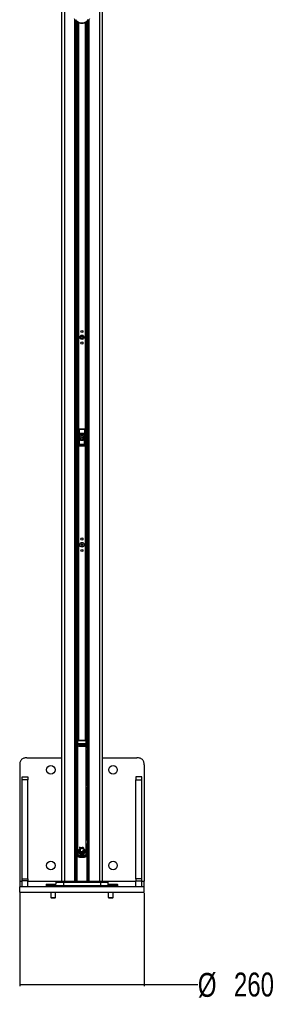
# Model space of a CAD drawing. Header units: millimetres. Extents: x 1689 to 18395, y 1041 to 15955.
# Tile 36 of 44: x 14635 to 15758, y 1041 to 5160. Entities that reach past the tile are written whole.
import ezdxf

# ---------------------------------------------------------------- set-up
doc = ezdxf.new("R2010")
doc.units = ezdxf.units.MM
doc.header["$LTSCALE"] = 2
doc.layers.add('COMPONENT_GEOMETRY', color=7, linetype='Continuous')
doc.styles.add('SLDTEXTSTYLE0', font='TXT', dxfattribs={"width": 0.75})
doc.dimstyles.new('SLDDIMSTYLE1', dxfattribs={"dimtxt": 100, "dimasz": 6.604, "dimexe": 0, "dimexo": 0.0625, "dimgap": 25, "dimtad": 0, "dimtih": 1, "dimtoh": 1, "dimdec": 1, "dimrnd": 1e-09, "dimzin": 12, "dimdsep": 46, "dimtxsty": 'SLDTEXTSTYLE0', "dimsah": 1, "dimcen": 0.09, "dimadec": 0, "dimazin": 3, "dimtfac": 1, "dimtdec": 1, "dimtofl": 0, "dimtmove": 0, "dimatfit": 3, "dimfxl": 1, "dimfrac": 2, "dimtolj": 1, "dimtzin": 12, "dimarcsym": 0})

# ---------------------------------------------------------------- blocks, each defined once
blk = doc.blocks.new('_D_2')
at = {"layer": 'COMPONENT_GEOMETRY', "color": 7}
for p, q in [((14635.1, 1505.7), (14635.1, 1117.4)), ((15155.1, 1505.7), (15155.1, 1117.4)), ((14635.1, 1123.7), (15155.1, 1123.7)), ((15155.1, 1123.7), (15379.6, 1123.7))]:
    blk.add_line(p, q, dxfattribs=at)
for points in [[(14635.1, 1123.7), (14641.7, 1122.7), (14641.7, 1124.8)], [(15155.1, 1123.7), (15148.5, 1124.8), (15148.5, 1122.7)]]:
    blk.add_solid(points, dxfattribs=at)
at = {"layer": 'COMPONENT_GEOMETRY', "color": 7, "char_height": 100, "attachment_point": 1, "style": 'SLDTEXTSTYLE0'}
for s, insert in [('%%c', (15379.6, 1172.5)), ('260', (15530.5, 1174))]:
    blk.add_mtext(s, dxfattribs=dict(at, insert=insert))

msp = doc.modelspace()

# ---------------------------------------------------------------- linework, layer by layer
at = {"color": 7, "linetype": 'Continuous', "lineweight": 25}
for p, q in [((14809.19, 5921.37), (14809.19, 1555.27)), ((14981.02, 1555.27), (14981.02, 5921.37)), ((14870.47, 1555.27), (14870.47, 5154.64)), ((14871.11, 5153.98), (14870.47, 5153.98)), ((14919.75, 5153.98), (14919.16, 5153.98)), ((14919.75, 5154.48), (14919.75, 1555.27)), ((14882.11, 3446.28), (14882.11, 3378.28)), ((14882.28, 3446.1), (14882.11, 3446.28)), ((14882.61, 3430.52), (14882.28, 3446.1)), ((14882.68, 3423.4), (14883.68, 3423.4)), ((14882.68, 3384.17), (14882.68, 3423.4)), ((14883.1, 3447.27), (14883.28, 3447.1)), ((14907.11, 3447.27), (14883.1, 3447.27)), ((14883.28, 3447.1), (14883.28, 3446.47)), ((14883.28, 3447.1), (14906.93, 3447.1)), ((14883.28, 3446.47), (14883.61, 3430.9)), ((14906.93, 3446.47), (14883.28, 3446.47)), ((14883.61, 3430.9), (14906.6, 3430.9)), ((14906.53, 3423.4), (14883.68, 3423.4)), ((14883.68, 3423.4), (14883.68, 3384.17)), ((14907.53, 3423.4), (14906.53, 3423.4)), ((14906.53, 3384.17), (14906.53, 3423.4)), ((14906.6, 3430.9), (14906.93, 3446.47)), ((14906.93, 3447.1), (14907.11, 3447.27)), ((14906.93, 3447.1), (14906.93, 3446.47)), ((14907.53, 3423.4), (14907.53, 3384.17)), ((14907.93, 3446.1), (14907.6, 3430.52)), ((14908.11, 3446.28), (14907.93, 3446.1)), ((14908.11, 3378.28), (14908.11, 3446.28)), ((14882.68, 3384.17), (14883.68, 3384.17)), ((14883.1, 3377.27), (14907.11, 3377.27)), ((14883.19, 3378.35), (14907.02, 3378.35)), ((14906.57, 3382.18), (14883.64, 3382.18)), ((14883.68, 3384.17), (14906.53, 3384.17)), ((14907.53, 3384.17), (14906.53, 3384.17)), ((14891.91, 2964.6), (14894.65, 2966.71)), ((14894.65, 2966.71), (14897.85, 2965.38)), ((14897.85, 2965.38), (14898.31, 2961.95)), ((14892.36, 2961.17), (14891.91, 2964.6)), ((14895.56, 2959.84), (14892.36, 2961.17)), ((14898.31, 2961.95), (14895.56, 2959.84)), ((14870.51, 2127.27), (14870.51, 2141.77)), ((14874.23, 2142.77), (14871.51, 2142.77)), ((14874.23, 2142.75), (14874.7, 2142.73)), ((14877.36, 2144.27), (14877.11, 2143.83)), ((14877.11, 2143.83), (14877.11, 2143.31)), ((14877.11, 2143.31), (14877.11, 2131.1)), ((14913.11, 2143.31), (14877.11, 2143.31)), ((14912.86, 2144.27), (14877.36, 2144.27)), ((14913.11, 2143.83), (14912.86, 2144.27)), ((14913.11, 2143.31), (14913.11, 2143.83)), ((14913.11, 2131.1), (14913.11, 2143.31)), ((14915.51, 2142.73), (14915.98, 2142.75)), ((14918.71, 2142.77), (14915.98, 2142.77)), ((14919.71, 2141.77), (14919.71, 2112.77)), ((14870.51, 2139.27), (14870.47, 2139.27)), ((14870.47, 2115.27), (14870.51, 2115.27)), ((14870.51, 2112.77), (14870.51, 2127.27)), ((14871.51, 2111.77), (14872.11, 2111.77)), ((14871.88, 2105.06), (14871.88, 2099.49)), ((14872.09, 2107.21), (14871.98, 2107.06)), ((14872.09, 2109.21), (14872.09, 2107.21)), ((14872.11, 2126.4), (14872.11, 2133.3)), ((14872.11, 2123.95), (14872.11, 2126.4)), ((14872.11, 2120.35), (14876.88, 2120.35)), ((14872.11, 1711.28), (14872.11, 2120.35)), ((14876.88, 2120.35), (14876.88, 1711.28)), ((14877.11, 2131.1), (14877.11, 2127.53)), ((14913.11, 2131.1), (14877.11, 2131.1)), ((14913.11, 2127.53), (14913.11, 2131.1)), ((14913.33, 2120.35), (14918.11, 2120.35)), ((14913.33, 1711.28), (14913.33, 2120.35)), ((14918.11, 2133.3), (14918.11, 2126.4)), ((14918.11, 2126.4), (14918.11, 2123.95)), ((14918.11, 2120.35), (14918.11, 1711.28)), ((14918.11, 2111.77), (14918.71, 2111.77)), ((14918.23, 2107.06), (14918.12, 2107.21)), ((14918.33, 2099.49), (14918.33, 2105.06)), ((14919.75, 2139.27), (14919.71, 2139.27)), ((14919.71, 2115.27), (14919.75, 2115.27)), ((14665.11, 2072.27), (14809.19, 2072.27)), ((14871.98, 2097.49), (14872.09, 2097.34)), ((14872.09, 2097.34), (14872.09, 2095.34)), ((14918.12, 2097.34), (14918.23, 2097.49)), ((14918.12, 2095.34), (14918.12, 2097.34)), ((14981.02, 2072.27), (15125.11, 2072.27)), ((14635.11, 2042.27), (14635.11, 1556.27)), ((15155.11, 2042.27), (15155.11, 1556.27)), ((14645.11, 1992.27), (14669.11, 1992.27)), ((14645.11, 1980.85), (14645.11, 1992.27)), ((14669.11, 1980.85), (14645.11, 1980.85)), ((14645.11, 1566.34), (14645.11, 1980.85)), ((14669.11, 1992.27), (14669.11, 1980.85)), ((14669.11, 1566.34), (14669.11, 1980.85)), ((15145.11, 1992.27), (15121.11, 1992.27)), ((15121.11, 1992.27), (15121.11, 1980.85)), ((15121.11, 1980.85), (15145.11, 1980.85)), ((15121.11, 1566.34), (15121.11, 1980.85)), ((15145.11, 1980.85), (15145.11, 1992.27)), ((15145.11, 1566.34), (15145.11, 1980.85)), ((14871.33, 1921.91), (14871.33, 1937.56)), ((14918.88, 1921.91), (14918.88, 1937.56)), ((14871.33, 1921.85), (14871.33, 1921.91)), ((14871.33, 1726.81), (14871.33, 1915.99)), ((14871.78, 1915.99), (14871.33, 1915.99)), ((14871.78, 1915.99), (14871.78, 1726.81)), ((14918.43, 1915.99), (14918.43, 1726.81)), ((14918.43, 1915.99), (14918.88, 1915.99)), ((14918.88, 1921.85), (14918.88, 1921.91)), ((14918.88, 1726.81), (14918.88, 1915.99)), ((14871.12, 1702.33), (14871.12, 1704.33)), ((14871.12, 1702.33), (14871.12, 1664.07)), ((14871.32, 1712.27), (14871.72, 1712.27)), ((14871.78, 1726.81), (14871.33, 1726.81)), ((14871.36, 1725.92), (14871.78, 1725.92)), ((14871.78, 1726.81), (14871.78, 1725.92)), ((14872.11, 1711.28), (14876.88, 1711.28)), ((14890.35, 1694.41), (14894.3, 1695.57)), ((14918.11, 1711.28), (14913.33, 1711.28)), ((14918.43, 1726.81), (14918.88, 1726.81)), ((14918.43, 1726.81), (14918.43, 1725.92)), ((14918.85, 1725.92), (14918.43, 1725.92)), ((14918.49, 1712.27), (14918.89, 1712.27)), ((14919.09, 1704.33), (14919.09, 1702.33)), ((14919.09, 1664.07), (14919.09, 1702.33)), ((14870.68, 1663.18), (14871.12, 1664.07)), ((14873.37, 1658.98), (14871.48, 1658.98)), ((14881.5, 1680.37), (14881.52, 1682.79)), ((14888.22, 1682.5), (14881.5, 1680.37)), ((14881.52, 1682.79), (14887.6, 1683.45)), ((14881.61, 1683.59), (14882.17, 1685.89)), ((14887.6, 1683.45), (14881.61, 1683.59)), ((14881.61, 1679.38), (14888.22, 1682.5)), ((14882.3, 1676.71), (14881.61, 1679.38)), ((14882.17, 1685.89), (14886.99, 1684.81)), ((14888.96, 1681.74), (14882.3, 1676.71)), ((14886.99, 1684.81), (14882.45, 1686.63)), ((14882.69, 1675.77), (14888.96, 1681.74)), ((14884.28, 1673.09), (14882.69, 1675.77)), ((14887.7, 1669.91), (14885.06, 1672.17)), ((14892.36, 1667.96), (14888.82, 1669.25)), ((14898, 1667.91), (14893.86, 1667.72)), ((14903.52, 1670.35), (14899.43, 1668.27)), ((14907.66, 1675.26), (14904.76, 1671.38)), ((14909.14, 1681.74), (14908.35, 1676.87)), ((14916.84, 1658.98), (14918.73, 1658.98)), ((14919.53, 1663.18), (14919.09, 1664.07)), ((14645.11, 1557.77), (14645.11, 1566.34)), ((14645.11, 1566.34), (14669.11, 1566.34)), ((14669.11, 1566.34), (14669.11, 1557.77)), ((15145.11, 1566.34), (15121.11, 1566.34)), ((15121.11, 1566.34), (15121.11, 1557.77)), ((15145.11, 1557.77), (15145.11, 1566.34)), ((14635.11, 1556.27), (14635.11, 1532.27)), ((15155.11, 1532.27), (14635.11, 1532.27)), ((14635.11, 1508.27), (14635.11, 1532.27)), ((14669.11, 1557.77), (14645.11, 1557.77)), ((14645.11, 1532.27), (14645.11, 1557.77)), ((14669.11, 1532.27), (14669.11, 1557.77)), ((14745.28, 1541.34), (14745.11, 1536.27)), ((14745.11, 1536.27), (14745.25, 1532.27)), ((14785.19, 1536.27), (14745.11, 1536.27)), ((14747.28, 1543.27), (14785.43, 1543.27)), ((14785.68, 1550.34), (14785.19, 1536.27)), ((14785.19, 1536.27), (14785.19, 1532.27)), ((14817.9, 1536.27), (14785.19, 1536.27)), ((14789.27, 1554.69), (14786.26, 1551.69)), ((14790.68, 1555.27), (14818.9, 1555.27)), ((14817.99, 1550.34), (14817.9, 1536.27)), ((14972.31, 1536.27), (14817.9, 1536.27)), ((14972.22, 1550.34), (14817.99, 1550.34)), ((14818.1, 1551.69), (14818.65, 1554.69)), ((14818.1, 1551.69), (14972.11, 1551.69)), ((14971.56, 1554.69), (14818.65, 1554.69)), ((14818.9, 1555.27), (14971.31, 1555.27)), ((14971.31, 1555.27), (14999.53, 1555.27)), ((14972.11, 1551.69), (14971.56, 1554.69)), ((14972.22, 1550.34), (14972.31, 1536.27)), ((15005.02, 1536.27), (14972.31, 1536.27)), ((15003.95, 1551.69), (15000.95, 1554.69)), ((15005.02, 1536.27), (15004.53, 1550.34)), ((15004.78, 1543.27), (15042.93, 1543.27)), ((15005.02, 1532.27), (15005.02, 1536.27)), ((15045.11, 1536.27), (15005.02, 1536.27)), ((15045.11, 1536.27), (15044.93, 1541.34)), ((15044.97, 1532.27), (15045.11, 1536.27)), ((15121.11, 1557.77), (15145.11, 1557.77)), ((15121.11, 1532.27), (15121.11, 1557.77)), ((15145.11, 1532.27), (15145.11, 1557.77)), ((15155.11, 1532.27), (15155.11, 1556.27)), ((15155.11, 1508.27), (15155.11, 1532.27)), ((15155.11, 1508.27), (14635.11, 1508.27)), ((14764.9, 1508.27), (14764.9, 1488.33)), ((14764.9, 1488.33), (14766.55, 1486.67)), ((14764.9, 1488.33), (14784.9, 1488.33)), ((14766.55, 1486.67), (14783.24, 1486.67)), ((14783.24, 1486.67), (14784.9, 1488.33)), ((14784.9, 1488.33), (14784.9, 1508.27)), ((15005.31, 1508.27), (15005.31, 1488.33)), ((15005.31, 1488.33), (15006.97, 1486.67)), ((15005.31, 1488.33), (15025.31, 1488.33)), ((15006.97, 1486.67), (15023.66, 1486.67)), ((15023.66, 1486.67), (15025.31, 1488.33)), ((15025.31, 1488.33), (15025.31, 1508.27))]:
    msp.add_line(p, q, dxfattribs=at)
at = {"color": 8, "linetype": 'Continuous', "lineweight": 25}
for p, q in [((14822.27, 5865.06), (14822.27, 1555.27)), ((14967.94, 5865.21), (14967.94, 1555.27)), ((14866.18, 1555.27), (14866.18, 5159.46)), ((14873.39, 2142.77), (14873.39, 5152.06)), ((14876.22, 5150.13), (14876.22, 2144.11)), ((14879.22, 2144.27), (14879.22, 5148.46)), ((14910.99, 5148.47), (14910.99, 2144.27)), ((14913.99, 2144.11), (14913.99, 5150.11)), ((14916.82, 5152.07), (14916.82, 2142.77)), ((14924.03, 5159.59), (14924.03, 1555.27)), ((14880.63, 5147.78), (14880.63, 2144.27)), ((14909.58, 2144.27), (14909.58, 5147.76)), ((14871.51, 2142.77), (14871.51, 2127.27)), ((14918.71, 2111.77), (14918.71, 2142.77)), ((14870.47, 2109.21), (14872.09, 2109.21)), ((14871.88, 2105.06), (14870.47, 2105.06)), ((14871.51, 2127.27), (14871.51, 2111.77)), ((14872.11, 2105.06), (14871.88, 2105.06)), ((14871.98, 2107.06), (14872.11, 2107.06)), ((14872.09, 2111.77), (14872.09, 2109.21)), ((14872.09, 2109.21), (14872.11, 2109.21)), ((14872.11, 2107.21), (14872.09, 2107.21)), ((14918.11, 2109.21), (14919.75, 2109.21)), ((14918.12, 2107.21), (14918.11, 2107.21)), ((14918.11, 2107.06), (14918.23, 2107.06)), ((14918.33, 2105.06), (14918.11, 2105.06)), ((14919.75, 2105.06), (14918.33, 2105.06)), ((14871.88, 2099.49), (14870.47, 2099.49)), ((14870.47, 2095.34), (14872.09, 2095.34)), ((14871.88, 2099.49), (14872.11, 2099.49)), ((14872.11, 2097.49), (14871.98, 2097.49)), ((14872.09, 2097.34), (14872.11, 2097.34)), ((14872.09, 2095.34), (14872.09, 1955.78)), ((14872.11, 2095.34), (14872.09, 2095.34)), ((14918.11, 2099.49), (14918.33, 2099.49)), ((14918.23, 2097.49), (14918.11, 2097.49)), ((14918.11, 2097.34), (14918.12, 2097.34)), ((14918.12, 2095.34), (14918.11, 2095.34)), ((14918.12, 1955.78), (14918.12, 2095.34)), ((14919.75, 2095.34), (14918.12, 2095.34)), ((14919.75, 2099.49), (14918.33, 2099.49)), ((14872.11, 1921.85), (14871.33, 1921.85)), ((14872.11, 1918.04), (14871.78, 1916.15)), ((14918.11, 1921.85), (14918.88, 1921.85)), ((14918.11, 1918.04), (14918.43, 1916.15)), ((14870.47, 1707.19), (14872.19, 1707.19)), ((14872.19, 1705.19), (14870.47, 1705.19)), ((14871.12, 1704.33), (14872.19, 1704.33)), ((14872.2, 1702.33), (14871.12, 1702.33)), ((14919.09, 1702.33), (14918.04, 1702.33)), ((14918.06, 1704.33), (14919.09, 1704.33)), ((14919.75, 1705.19), (14918.07, 1705.19)), ((14918.1, 1707.19), (14919.75, 1707.19)), ((14870.47, 1664.23), (14871.12, 1664.07)), ((14870.68, 1663.18), (14870.47, 1663.28)), ((14870.47, 1662.89), (14870.55, 1663.06)), ((14871.48, 1555.27), (14871.48, 1658.98)), ((14873.37, 1658.98), (14873.37, 1555.27)), ((14916.84, 1555.27), (14916.84, 1658.98)), ((14918.73, 1658.98), (14918.73, 1555.27)), ((14919.75, 1663.28), (14919.53, 1663.18)), ((14919.66, 1663.06), (14919.75, 1662.89)), ((14635.11, 1556.27), (14645.11, 1556.27)), ((14669.11, 1556.27), (14809.19, 1556.27)), ((14785.36, 1541.34), (14745.28, 1541.34)), ((14817.99, 1550.34), (14785.68, 1550.34)), ((14786.26, 1551.69), (14818.1, 1551.69)), ((14818.65, 1554.69), (14789.27, 1554.69)), ((14817.9, 1532.27), (14817.9, 1536.27)), ((15000.95, 1554.69), (14971.56, 1554.69)), ((14972.11, 1551.69), (15003.95, 1551.69)), ((15004.53, 1550.34), (14972.22, 1550.34)), ((14972.31, 1532.27), (14972.31, 1536.27)), ((14981.02, 1556.27), (15121.11, 1556.27)), ((15044.93, 1541.34), (15004.85, 1541.34)), ((15145.11, 1556.27), (15155.11, 1556.27))]:
    msp.add_line(p, q, dxfattribs=at)
at = {"color": 8, "linetype": 'Continuous', "lineweight": 25, "flags": 128}
for points in [[(14871.78, 1916.15), (14871.98, 1916.15), (14872.11, 1916.15)], [(14871.78, 1915.99), (14871.98, 1915.99), (14872.11, 1915.99)], [(14918.43, 1916.15), (14918.24, 1916.15), (14918.11, 1916.15)], [(14918.43, 1915.99), (14918.24, 1915.99), (14918.11, 1915.99)], [(14871.78, 1726.81), (14871.98, 1726.81), (14872.11, 1726.81)], [(14871.78, 1725.92), (14871.98, 1725.94), (14872.11, 1725.97)], [(14918.43, 1726.81), (14918.24, 1726.81), (14918.11, 1726.81)], [(14918.43, 1725.92), (14918.23, 1725.94), (14918.11, 1725.97)], [(14872.69, 1669.86), (14872.75, 1669.86), (14873.05, 1669.87), (14873.6, 1669.89), (14874.36, 1669.91), (14875.29, 1669.94), (14876.34, 1669.97), (14877.46, 1670)], [(14917.52, 1669.86), (14917.46, 1669.86), (14917.16, 1669.87), (14916.61, 1669.89), (14915.85, 1669.91), (14914.92, 1669.94), (14913.87, 1669.97), (14912.75, 1670)]]:
    msp.add_lwpolyline(points, dxfattribs=at)
at = {"color": 7, "linetype": 'Continuous', "lineweight": 25, "flags": 128}
for points in [[(14818.65, 1554.69), (14818.67, 1554.82), (14818.7, 1554.94), (14818.73, 1555.04), (14818.77, 1555.12), (14818.8, 1555.19), (14818.83, 1555.24), (14818.87, 1555.26), (14818.9, 1555.27)], [(14971.31, 1555.27), (14971.34, 1555.26), (14971.38, 1555.24), (14971.41, 1555.19), (14971.45, 1555.12), (14971.48, 1555.04), (14971.51, 1554.94), (14971.54, 1554.82), (14971.56, 1554.69)]]:
    msp.add_lwpolyline(points, dxfattribs=at)
at = {"color": 7, "linetype": 'Continuous', "lineweight": 25}
for centre, radius in [((14895.11, 3831.27), 9), ((14895.11, 3831.27), 5.83), ((14895.11, 3855.27), 4.5), ((14895.11, 3831.27), 4.13), ((14895.11, 3807.27), 4.5), ((14895.11, 3409.27), 10), ((14895.11, 3409.27), 9.97), ((14895.11, 3409.27), 4.89), ((14895.11, 3409.27), 4.83), ((14895.11, 3409.27), 4.13), ((14895.11, 2963.27), 9.75), ((14895.11, 2987.27), 4.5), ((14895.11, 2939.27), 4.5), ((14765.11, 2022.27), 18), ((15025.11, 2022.27), 18), ((14765.11, 1622.27), 18), ((15025.11, 1622.27), 18)]:
    msp.add_circle(centre, radius, dxfattribs=at)
for centre, radius, start, end in [((14883.28, 3446.1), 1, 90.1836, 179.8164), ((14883.1, 3445.44), 1.05, 80.0965, 141.02772), ((14883.43, 3429.86), 1.05, 80.0965, 141.02772), ((14906.78, 3429.86), 1.05, 38.97228, 99.9035), ((14906.93, 3446.1), 1, 0.1836, 89.8164), ((14907.11, 3445.44), 1.05, 38.97228, 99.9035), ((14883.1, 3379.28), 0.937, 192.96226, 275.25273), ((14883.64, 3383.19), 1, 180.65691, 269.74871), ((14906.57, 3383.19), 1, 270.25129, 359.34309), ((14907.11, 3379.28), 0.937, 264.74727, 347.03774), ((14895.11, 2963.27), 3, 127.47733, 187.47733), ((14895.11, 2963.27), 3, 67.47733, 127.47733), ((14895.11, 2963.27), 3, 7.47733, 67.47733), ((14895.11, 2963.27), 3, 187.47733, 247.47733), ((14895.11, 2963.27), 3, 247.47733, 307.47733), ((14895.11, 2963.27), 3, 307.47733, 7.47733), ((14871.51, 2141.77), 1, 90, 180), ((14877.1, 2138.74), 5.09, 89.9128, 127.76482), ((14877.1, 2138.06), 5.25, 89.92341, 117.20357), ((14913.11, 2138.74), 5.09, 52.23518, 90.0872), ((14913.11, 2138.06), 5.25, 62.79643, 90.07659), ((14918.71, 2141.77), 1, 0, 90), ((14871.51, 2112.77), 1, 180, 270), ((14876.96, 2126.25), 4.86, 88.27953, 178.16942), ((14876.5, 2123.1), 4.47, 82.18873, 169.06833), ((14913.25, 2126.25), 4.86, 1.83058, 91.72047), ((14913.71, 2123.1), 4.47, 10.93167, 97.81127), ((14918.71, 2112.77), 1, 270, 0), ((14895.3, 1681.48), 13.84, 110.92308, 158.17558), ((14893.4, 1709.69), 14.14, 234.94908, 273.63364), ((14891.65, 1710.1), 13.58, 242.03083, 289.44489), ((14893.86, 1687.02), 6.69, 90, 335.57879), ((14899.57, 1670.31), 25.8, 101.77962, 110.92308), ((14870.55, 1655.7), 47.29, 35.54171, 50.97656), ((14869.59, 1662.09), 44.73, 28.15211, 43.18066), ((14895.11, 1712.4), 54.95, 243.6072, 296.3928), ((14895.11, 1712.4), 53.95, 243.6072, 296.3928), ((14873.49, 1658.97), 2, 68.23445, 179.80602), ((14883.65, 1655.34), 10.91, 149.76079, 160.50433), ((14910.75, 1653.63), 34.02, 156.53496, 164.84941), ((14895.3, 1681.48), 13.84, 174.57632, 184.60696), ((14876.21, 1708.78), 28.9, 280.55002, 294.57239), ((14881.71, 1709.23), 26.44, 269.57505, 282.86036), ((14895.3, 1681.48), 13.84, 161.44205, 171.26478), ((14885.44, 1721.44), 38.05, 264.23199, 273.24999), ((14873.81, 1704.49), 26.29, 287.27052, 303.24982), ((14895.3, 1681.48), 13.84, 188.73522, 200.1624), ((14890.84, 1713.25), 28.7, 252.42277, 262.29992), ((14864.92, 1706.67), 34.64, 300.12791, 313.97092), ((14897.73, 1718.21), 35.09, 244.1715, 252.17965), ((14865.13, 1700.49), 30.32, 305.37994, 321.8112), ((14895.3, 1681.48), 13.84, 204.39198, 217.30176), ((14864.72, 1692.14), 27.3, 315.76871, 336.04373), ((14861.07, 1690.28), 30.06, 322.95646, 342.12936), ((14895.3, 1681.48), 13.84, 222.28808, 236.73372), ((14850.42, 1686.27), 40.72, 336.30302, 351.80796), ((14860.84, 1679.75), 29.89, 339.42574, 1.38433), ((14895.3, 1681.48), 13.84, 242.12155, 257.73891), ((14864.49, 1669.6), 29.43, 356.32352, 20.40871), ((14863.18, 1673.22), 29.65, 349.76985, 12.94962), ((14870.49, 1661.5), 29.72, 13.1802, 38.17055), ((14868.11, 1664.26), 30.11, 6.95015, 31.21386), ((14895.3, 1681.48), 13.84, 264.04777, 281.25434), ((14881.46, 1657.15), 27.31, 31.41666, 57.40516), ((14876.84, 1657.99), 29.41, 24.86126, 48.91516), ((14884.02, 1651.03), 33.85, 45.7104, 64.57885), ((14889.67, 1650.73), 32.12, 54.4516, 73.94533), ((14895.3, 1681.48), 13.84, 287.39151, 306.4775), ((14896.81, 1654.76), 29.66, 65.45324, 83.93443), ((14895.3, 1681.48), 13.84, 313.14447, 333.28762), ((14895.3, 1681.48), 13.84, 340.52847, 1.07012), ((14879.46, 1653.63), 34.02, 15.15059, 23.46504), ((14916.73, 1658.97), 2, 0.19398, 111.76555), ((14906.56, 1655.34), 10.91, 19.49567, 30.23921), ((14747.28, 1541.27), 2, 90, 178), ((14787.68, 1550.27), 2, 135, 178), ((14790.68, 1553.27), 2, 90, 135), ((14826.17, 1550.37), 8.18, 170.74314, 180.20355), ((14964.04, 1550.37), 8.18, 359.79645, 9.25686), ((14999.53, 1553.27), 2, 45, 90), ((15002.53, 1550.27), 2, 2, 45), ((15042.93, 1541.27), 2, 2, 90)]:
    msp.add_arc(centre, radius, start, end, dxfattribs=at)
at = {"color": 8, "linetype": 'Continuous', "lineweight": 25}
for centre, radius, start, end in [((14872.09, 2109.21), 2, 215.57209, 269.94165), ((14871.99, 2109.06), 2, 220.60347, 269.94172), ((14918.23, 2109.06), 2, 270.05775, 319.39706), ((14871.99, 2095.48), 2, 90.05828, 139.39653), ((14872.09, 2095.34), 2, 90.05784, 144.42842), ((14918.12, 2095.34), 2, 35.57209, 89.94165), ((14918.23, 2095.48), 2, 40.60294, 89.94225), ((14871.22, 1842.35), 95.21, 89.93418, 90.45559), ((14918.99, 1842.35), 95.21, 89.54441, 90.06582), ((14871.22, 1826.7), 95.21, 89.93418, 90.45559), ((14871.22, 1826.64), 95.21, 89.93326, 90.45466), ((14871.22, 1907.43), 8.56, 89.27127, 95.07552), ((14918.99, 1826.7), 95.21, 89.54441, 90.06582), ((14918.99, 1826.64), 95.21, 89.54534, 90.06674), ((14918.99, 1907.43), 8.56, 84.92448, 90.72873), ((14871.22, 1718.24), 8.56, 89.27127, 95.07552), ((14871.36, 1724.91), 1.01, 89.84157, 152.25684), ((14918.85, 1724.91), 1.01, 27.74316, 90.15843), ((14918.99, 1718.24), 8.56, 84.92448, 90.72873)]:
    msp.add_arc(centre, radius, start, end, dxfattribs=at)
at = {"color": 7, "linetype": 'Continuous', "lineweight": 25}
for centre, major_axis, ratio, start_param, end_param in [((14883.11, 3446.27), (-0.709, 0.709), 0.9972647, 5.4991567, 7.0672139), ((14881.69, 3423.4), (0, 19), 0.0524078, 4.712389, 5.0963614), ((14882.69, 3423.4), (0, 20), 0.0497874, 4.712389, 5.0963614), ((14907.52, 3423.4), (0, 20), 0.0497874, 1.1868239, 1.5707963), ((14907.1, 3446.27), (0.709, 0.709), 0.9972647, 5.4991567, 7.0672139), ((14908.52, 3423.4), (0, 19), 0.0524078, 1.1868239, 1.5707963), ((14882.08, 3381.24), (0, 3), 0.0524078, 3.2957494, 3.9047052), ((14882.74, 3368.05), (0, 15.25), 0.0524078, 0.1298247, 0.7631125), ((14882.63, 3384.17), (0, 1), 0.0524078, 3.2714173, 4.712389), ((14883.08, 3381.24), (0, 4), 0.0393058, 3.270191, 3.9047052), ((14883.74, 3368.05), (0, 14.25), 0.0560842, 0.1298247, 0.7631125), ((14883.63, 3384.17), (0, 2), 0.0262039, 3.2714173, 4.712389), ((14906.58, 3384.17), (0, 2), 0.0262039, 1.5707963, 3.011768), ((14906.47, 3368.05), (0, 14.25), 0.0560842, 5.5200728, 6.1533606), ((14907.13, 3381.24), (0, 4), 0.0393058, 2.3784801, 3.0129943), ((14907.58, 3384.17), (0, 1), 0.0524078, 1.5707963, 3.011768), ((14907.47, 3368.05), (0, 15.25), 0.0524078, 5.5200728, 6.1533606), ((14908.13, 3381.24), (0, 3), 0.0524078, 2.3784801, 2.9874359), ((14871.99, 2105.06), (0, 2), 0.0523718, 0.0349066, 1.5707963), ((14918.12, 2109.21), (0.9, 1.8), 0.957304, 3.6229646, 4.6102593), ((14918.22, 2105.06), (0, 2), 0.0523718, 4.712389, 6.2482787), ((14871.99, 2099.49), (0, 2), 0.0523718, 1.5707963, 3.1066861), ((14918.22, 2099.49), (0, 2), 0.0523718, 3.1764992, 4.712389), ((14970.37, 1937.64), (62.32, 78.32), 0.9991143, 2.0547902, 2.1917286), ((14819.84, 1937.64), (-62.32, 78.32), 0.9991143, 4.0914567, 4.2283951), ((14874.32, 1922.42), (0.17, 98), 0.0258627, 1.6349503, 1.6365712), ((14915.89, 1922.42), (-0.17, 98), 0.0258627, 4.6466141, 4.648235), ((14871.31, 1719.27), (0.01, 7), 0.0223966, 3.2073565, 5.9645524), ((14871.31, 1719.27), (-0.01, 7), 0.0223966, 3.0758288, 3.1415596), ((14871.38, 1726.87), (0.003, 1), 0.0522581, 1.6367074, 2.8231069), ((14871.71, 1719.27), (0.01, 7), 0.029862, 3.2073822, 5.9645781), ((14871.71, 1719.27), (-0.01, 7), 0.029862, 3.0758031, 3.1415339), ((14918.51, 1719.27), (-0.01, 7), 0.029862, 0.3186072, 3.0758031), ((14918.51, 1719.27), (0.01, 7), 0.029862, 3.1416514, 3.2073822), ((14918.91, 1719.27), (-0.01, 7), 0.0223966, 0.3186329, 3.0758288), ((14918.83, 1726.87), (-0.003, 1), 0.0522581, 3.4600784, 4.6464779), ((14918.91, 1719.27), (0.01, 7), 0.0223966, 3.1416257, 3.2073565)]:
    msp.add_ellipse(centre, major_axis=major_axis, ratio=ratio, start_param=start_param, end_param=end_param, dxfattribs=at)
at = {"color": 8, "linetype": 'Continuous', "lineweight": 25}
for centre, major_axis, ratio, start_param, end_param in [((14970.37, 1937.65), (61.61, 77.6), 0.9990942, 2.1172196, 2.2422785), ((14819.84, 1937.65), (-61.61, 77.6), 0.9990942, 4.0409068, 4.1659657), ((14871.12, 1704.22), (4, 0), 0.0261859, 1.5707963, 1.7358167), ((14871.12, 1702.22), (2, 0), 0.0523718, 1.5707963, 1.9055588), ((14919.09, 1704.22), (4, 0), 0.0261859, 1.4057759, 1.5707963), ((14919.09, 1702.22), (2, 0), 0.0523718, 1.2360338, 1.5707963), ((14921.74, 1712.4), (76.45, 0), 0.9272366, 3.977288, 3.9950774), ((14868.47, 1712.4), (76.45, 0), 0.9272366, 5.4297005, 5.44749)]:
    msp.add_ellipse(centre, major_axis=major_axis, ratio=ratio, start_param=start_param, end_param=end_param, dxfattribs=at)
at = {"color": 7, "linetype": 'Continuous', "lineweight": 25}
for points, knots in [([(14926.81, 5163.67), (14925.54, 5161.58), (14923.63, 5158.42), (14919.73, 5154.34), (14916.52, 5151.68), (14913.09, 5149.46), (14909.21, 5147.48), (14904.55, 5145.83), (14899.3, 5144.85), (14894.55, 5144.63), (14889.63, 5145.02), (14885.11, 5146.03), (14881.15, 5147.46), (14877.71, 5149.12), (14874.52, 5151.1), (14870.62, 5154.14), (14866.6, 5158.33), (14864.49, 5161.85), (14863.4, 5163.67)], [0, 0, 0, 0, 0.130736, 0.1973415, 0.2645496, 0.3103895, 0.3568199, 0.4199328, 0.465352, 0.5048121, 0.544104, 0.5954497, 0.6362475, 0.6780309, 0.728876, 0.7803446, 0.8861462, 1, 1, 1, 1]), ([(14870.02, 5159.95), (14870.89, 5158.54), (14872.53, 5155.86), (14876.19, 5152), (14880.16, 5149.21), (14884, 5147.36), (14887.1, 5146.25), (14890.7, 5145.44), (14894.66, 5145.13), (14898.48, 5145.31), (14902.69, 5146.09), (14906.33, 5147.38), (14909.37, 5148.91), (14912.45, 5150.88), (14915.52, 5153.48), (14918.27, 5156.69), (14919.55, 5158.87), (14920.19, 5159.95)], [0, 0, 0, 0, 0.120044, 0.2271718, 0.3338359, 0.3739226, 0.4139052, 0.4609803, 0.4957187, 0.5304593, 0.571625, 0.6316941, 0.6777421, 0.7238544, 0.8156716, 0.9078708, 1, 1, 1, 1]), ([(14883.1, 3377.27), (14882.99, 3377.29), (14882.77, 3377.31), (14882.47, 3377.48), (14882.24, 3377.73), (14882.12, 3378.01), (14882.11, 3378.2), (14882.11, 3378.28)], [0, 0, 0, 0, 0.2130781, 0.4261656, 0.6391551, 0.8530347, 1, 1, 1, 1]), ([(14908.11, 3378.28), (14908.09, 3378.16), (14908.07, 3377.94), (14907.9, 3377.63), (14907.64, 3377.41), (14907.36, 3377.29), (14907.18, 3377.28), (14907.11, 3377.27)], [0, 0, 0, 0, 0.21727177, 0.43463428, 0.64989844, 0.86341244, 1, 1, 1, 1]), ([(14874.7, 2142.73), (14874.87, 2142.7), (14875.35, 2142.61), (14876.01, 2142.34), (14876.53, 2141.97), (14876.36, 2141.44), (14874.94, 2140.34), (14873.39, 2138.25), (14872.26, 2135.55), (14872.15, 2133.88), (14872.11, 2133.3)], [0, 0, 0, 0, 0.0634676, 0.1791096, 0.2404601, 0.2863194, 0.4239444, 0.6974615, 0.8935594, 1, 1, 1, 1]), ([(14877.35, 2144.27), (14876.84, 2144.23), (14875.79, 2144.13), (14874.5, 2143.57), (14873.95, 2142.96), (14873.79, 2142.77)], [0, 0, 0, 0, 0.3922763, 0.814931, 1, 1, 1, 1]), ([(14916.45, 2142.77), (14916.32, 2142.92), (14915.81, 2143.52), (14914.6, 2144.03), (14913.45, 2144.32), (14912.92, 2144.26), (14912.85, 2144.25)], [0, 0, 0, 0, 0.1432557, 0.5801773, 0.9447421, 1, 1, 1, 1]), ([(14918.11, 2133.3), (14918.09, 2133.63), (14918.03, 2135.07), (14917.12, 2137.81), (14915.5, 2140.01), (14914.2, 2141.22), (14913.68, 2141.73), (14913.85, 2142.23), (14914.7, 2142.56), (14915.29, 2142.68), (14915.51, 2142.73)], [0, 0, 0, 0, 0.0604401, 0.2587902, 0.5548896, 0.6705726, 0.7319448, 0.7778204, 0.9154941, 1, 1, 1, 1]), ([(14872.11, 2120.35), (14872.11, 2121.02), (14872.11, 2122.25), (14872.11, 2123.4), (14872.11, 2123.87), (14872.11, 2123.95)], [0, 0, 0, 0, 0.496946, 0.9190127, 1, 1, 1, 1]), ([(14877.11, 2127.53), (14877.1, 2127.38), (14877.06, 2126.43), (14876.97, 2124.13), (14876.91, 2121.68), (14876.88, 2120.35)], [0, 0, 0, 0, 0.0809636, 0.5029455, 1, 1, 1, 1]), ([(14913.33, 2120.35), (14911.52, 2120.28), (14905.61, 2120.04), (14893.45, 2119.78), (14883.11, 2120.14), (14876.88, 2120.35)], [0, 0, 0, 0, 0.1493189, 0.4868131, 1, 1, 1, 1]), ([(14877.11, 2127.53), (14880.22, 2127.19), (14886.48, 2126.51), (14896.69, 2126.2), (14905.6, 2126.68), (14911.26, 2127.32), (14913.11, 2127.53)], [0, 0, 0, 0, 0.2612514, 0.5245178, 0.8454398, 1, 1, 1, 1]), ([(14913.33, 2120.35), (14913.3, 2121.68), (14913.24, 2124.13), (14913.16, 2126.43), (14913.11, 2127.38), (14913.11, 2127.53)], [0, 0, 0, 0, 0.4970545, 0.9190364, 1, 1, 1, 1]), ([(14918.11, 2123.95), (14918.11, 2123.87), (14918.11, 2123.4), (14918.11, 2122.25), (14918.11, 2121.02), (14918.11, 2120.35)], [0, 0, 0, 0, 0.0809873, 0.503054, 1, 1, 1, 1]), ([(14665.11, 2072.27), (14662.75, 2072.2), (14658.31, 2072.05), (14652.11, 2070.65), (14646.8, 2068.3), (14642.44, 2064.94), (14639.08, 2060.58), (14636.73, 2055.27), (14635.33, 2049.06), (14635.18, 2044.63), (14635.11, 2042.27)], [0, 0, 0, 0, 0.14494182, 0.27357396, 0.39007128, 0.5, 0.60992872, 0.72642604, 0.85505818, 1, 1, 1, 1]), ([(15155.11, 2042.27), (15155.03, 2044.63), (15154.88, 2049.06), (15153.48, 2055.27), (15151.13, 2060.58), (15147.77, 2064.94), (15143.41, 2068.3), (15138.1, 2070.65), (15131.9, 2072.05), (15127.46, 2072.2), (15125.11, 2072.27)], [0, 0, 0, 0, 0.1449418, 0.273574, 0.3900713, 0.5, 0.6099287, 0.726426, 0.8550582, 1, 1, 1, 1]), ([(14871.33, 1915.99), (14871.33, 1916.46), (14871.33, 1917.42), (14871.33, 1918.88), (14871.33, 1920.36), (14871.33, 1921.35), (14871.33, 1921.85)], [0, 0, 0, 0, 0.2413219, 0.4942146, 0.7471073, 1, 1, 1, 1]), ([(14918.88, 1915.99), (14918.88, 1916.46), (14918.88, 1917.42), (14918.88, 1918.88), (14918.88, 1920.36), (14918.88, 1921.35), (14918.88, 1921.85)], [0, 0, 0, 0, 0.2413219, 0.4942146, 0.7471073, 1, 1, 1, 1]), ([(14870.35, 1713.01), (14870.36, 1712.96), (14870.39, 1712.87), (14870.51, 1712.66), (14870.71, 1712.45), (14871, 1712.3), (14871.22, 1712.29), (14871.32, 1712.29)], [0, 0, 0, 0, 0.1586772, 0.3323425, 0.5503157, 0.7943253, 1, 1, 1, 1]), ([(14870.47, 1712.77), (14870.48, 1712.73), (14870.55, 1712.6), (14870.77, 1712.43), (14871.03, 1712.32), (14871.22, 1712.29), (14871.29, 1712.29), (14871.31, 1712.29)], [0, 0, 0, 0, 0.1198022, 0.45074071, 0.78177002, 0.9583708, 1, 1, 1, 1]), ([(14872.11, 1712.19), (14872.05, 1712.22), (14871.93, 1712.27), (14871.79, 1712.29), (14871.72, 1712.29), (14871.71, 1712.29)], [0, 0, 0, 0, 0.46821415, 0.91218341, 1, 1, 1, 1]), ([(14872.17, 1711.15), (14872.16, 1704.74), (14872.14, 1690.98), (14872.53, 1677.22), (14872.74, 1669.86)], [0, 0, 0, 0, 0.46528266, 1, 1, 1, 1]), ([(14876.88, 1711.28), (14876.89, 1706.19), (14876.93, 1692.43), (14877.26, 1678.67), (14877.46, 1670)], [0, 0, 0, 0, 0.3702147, 1, 1, 1, 1]), ([(14882.45, 1686.63), (14883.17, 1688.01), (14884.61, 1690.78), (14887.67, 1693.24), (14889.72, 1694.14), (14890.35, 1694.41)], [0, 0, 0, 0, 0.4088162, 0.8176294, 1, 1, 1, 1]), ([(14885.28, 1698.11), (14886.7, 1697.53), (14889.53, 1696.37), (14893.39, 1696.46), (14895.51, 1697.1), (14896.17, 1697.3)], [0, 0, 0, 0, 0.4073123, 0.8146318, 1, 1, 1, 1]), ([(14894.3, 1695.57), (14892.69, 1695.61), (14889.47, 1695.69), (14886.68, 1697.3), (14885.28, 1698.11)], [0, 0, 0, 0, 0.4994679, 1, 1, 1, 1]), ([(14893.86, 1693.71), (14893.11, 1693.63), (14891.6, 1693.49), (14889.6, 1692.33), (14888.08, 1690.64), (14887.21, 1688.52), (14887.09, 1686.23), (14887.73, 1684.04), (14889.07, 1682.18), (14890.94, 1680.86), (14893.14, 1680.24), (14895.43, 1680.39), (14897.53, 1681.28), (14899.08, 1682.66), (14899.7, 1683.79), (14899.95, 1684.26)], [0, 0, 0, 0, 0.078696, 0.1573916, 0.2360954, 0.3148018, 0.3934965, 0.4721808, 0.5508705, 0.6295737, 0.7082803, 0.7869767, 0.8656654, 0.9443584, 1, 1, 1, 1]), ([(14900.33, 1692.44), (14900.17, 1692.52), (14899.71, 1692.74), (14898.62, 1692.66), (14897.22, 1693.11), (14895.6, 1693.65), (14894.44, 1693.69), (14893.86, 1693.71)], [0, 0, 0, 0, 0.0766778, 0.2283273, 0.4807225, 0.7367162, 1, 1, 1, 1]), ([(14893.86, 1693.71), (14894.68, 1693.66), (14896.2, 1693.57), (14897.92, 1692.76), (14899.19, 1692.71), (14899.9, 1692.67), (14900.21, 1692.5), (14900.33, 1692.44)], [0, 0, 0, 0, 0.3699358, 0.6829767, 0.8410313, 0.9422567, 1, 1, 1, 1]), ([(14893.86, 1693.71), (14895.08, 1693.51), (14896.83, 1693.22), (14898.75, 1692.68), (14899.74, 1692.71), (14900.13, 1692.53), (14900.33, 1692.44)], [0, 0, 0, 0, 0.55988911, 0.80579755, 0.90356195, 1, 1, 1, 1]), ([(14902.21, 1692.7), (14902.25, 1693.08), (14902.33, 1693.84), (14901.95, 1694.99), (14901.23, 1696.09), (14900.1, 1697.02), (14898.48, 1697.56), (14897.1, 1697.57), (14896.31, 1697.34), (14896.17, 1697.3)], [0, 0, 0, 0, 0.1258452, 0.2510515, 0.3934031, 0.5575673, 0.7264656, 0.952102, 1, 1, 1, 1]), ([(14902.21, 1692.7), (14902.25, 1693.08), (14902.33, 1693.84), (14901.85, 1695.3), (14900.63, 1696.8), (14898.42, 1697.68), (14896.92, 1697.42), (14896.17, 1697.3)], [0, 0, 0, 0, 0.1258635, 0.251162, 0.5007222, 0.7496369, 1, 1, 1, 1]), ([(14896.17, 1697.3), (14896.77, 1697.41), (14897.9, 1697.61), (14899.59, 1697.27), (14900.94, 1696.41), (14901.89, 1695.17), (14902.35, 1693.87), (14902.25, 1693.03), (14902.21, 1692.7)], [0, 0, 0, 0, 0.2033055, 0.3772325, 0.5573721, 0.7229109, 0.8900688, 1, 1, 1, 1]), ([(14899.86, 1694.84), (14899.87, 1694.86), (14899.9, 1694.9), (14899.98, 1694.95), (14900.11, 1694.99), (14900.33, 1694.98), (14900.6, 1694.89), (14900.82, 1694.73), (14900.94, 1694.56), (14900.99, 1694.45), (14900.99, 1694.35), (14900.96, 1694.27), (14900.91, 1694.21), (14900.82, 1694.15), (14900.66, 1694.12), (14900.42, 1694.15), (14900.16, 1694.27), (14899.96, 1694.43), (14899.86, 1694.58), (14899.83, 1694.69), (14899.83, 1694.78), (14899.85, 1694.82), (14899.86, 1694.84)], [0, 0, 0, 0, 0.0245129, 0.0489015, 0.0887653, 0.1535074, 0.2555425, 0.3608651, 0.4092975, 0.4500909, 0.4770566, 0.5042275, 0.5276125, 0.5576441, 0.6023812, 0.676251, 0.7854995, 0.8728937, 0.9199087, 0.9561706, 0.9822066, 1, 1, 1, 1]), ([(14909.03, 1683.19), (14907.75, 1684.87), (14905.16, 1688.24), (14901.95, 1691.04), (14900.33, 1692.44)], [0, 0, 0, 0, 0.4954474, 1, 1, 1, 1]), ([(14902.21, 1692.7), (14903.49, 1691.24), (14906.08, 1688.3), (14908.04, 1684.9), (14909.03, 1683.19)], [0, 0, 0, 0, 0.4956871, 1, 1, 1, 1]), ([(14912.75, 1670), (14912.95, 1678.67), (14913.29, 1692.43), (14913.32, 1706.19), (14913.33, 1711.28)], [0, 0, 0, 0, 0.6297853, 1, 1, 1, 1]), ([(14917.5, 1669.86), (14917.58, 1672.63), (14917.94, 1685.1), (14918.18, 1698.91), (14918.08, 1709.95), (14918.07, 1711.28)], [0, 0, 0, 0, 0.2003852, 0.9033327, 1, 1, 1, 1]), ([(14918.11, 1712.19), (14918.16, 1712.22), (14918.28, 1712.27), (14918.42, 1712.29), (14918.49, 1712.29), (14918.51, 1712.29)], [0, 0, 0, 0, 0.4682141, 0.9121834, 1, 1, 1, 1]), ([(14918.11, 1712.19), (14918.12, 1712.2), (14918.24, 1712.27), (14918.38, 1712.27), (14918.5, 1712.27)], [0, 0, 0, 0, 0.1524116, 1, 1, 1, 1]), ([(14918.89, 1712.29), (14918.97, 1712.29), (14919.16, 1712.29), (14919.42, 1712.41), (14919.63, 1712.58), (14919.76, 1712.76), (14919.83, 1712.91), (14919.86, 1712.98), (14919.87, 1713.01)], [0, 0, 0, 0, 0.1632912, 0.3927312, 0.5822778, 0.7466136, 0.8881397, 1, 1, 1, 1]), ([(14919.75, 1712.77), (14919.73, 1712.73), (14919.66, 1712.6), (14919.44, 1712.43), (14919.18, 1712.32), (14918.99, 1712.29), (14918.92, 1712.29), (14918.91, 1712.29)], [0, 0, 0, 0, 0.1198022, 0.4507407, 0.78177, 0.9583708, 1, 1, 1, 1]), ([(14870.55, 1663.06), (14870.79, 1662.94), (14871.27, 1662.71), (14872.05, 1662.32), (14872.59, 1662.06), (14872.92, 1661.9), (14873.01, 1661.86), (14873.01, 1661.86)], [0, 0, 0, 0, 0.22858574, 0.45695088, 0.84652267, 0.99638432, 1, 1, 1, 1]), ([(14872.7, 1669.87), (14872.7, 1669.83), (14872.63, 1669.06), (14873.03, 1667.56), (14873.96, 1665.55), (14875.47, 1663.91), (14876.86, 1662.92), (14877.74, 1662.62), (14877.93, 1662.56)], [0, 0, 0, 0, 0.0124313, 0.2430258, 0.4738318, 0.7068779, 0.9369441, 1, 1, 1, 1]), ([(14873.01, 1661.86), (14873.08, 1661.8), (14873.49, 1661.45), (14873.89, 1661.11), (14874.23, 1660.83)], [0, 0, 0, 0, 0.16641958, 1, 1, 1, 1]), ([(14916.84, 1658.98), (14914.29, 1658.07), (14909.14, 1656.22), (14900.58, 1654.79), (14891.36, 1654.62), (14882.01, 1655.93), (14876.15, 1658), (14873.37, 1658.98)], [0, 0, 0, 0, 0.1822454, 0.3682397, 0.5818497, 0.8016208, 1, 1, 1, 1]), ([(14874.23, 1660.83), (14876.9, 1659.88), (14882.44, 1657.91), (14891.42, 1656.63), (14900.22, 1656.77), (14908.54, 1658.16), (14913.48, 1659.93), (14915.98, 1660.83)], [0, 0, 0, 0, 0.1984306, 0.4119662, 0.6317263, 0.8139652, 1, 1, 1, 1]), ([(14877.46, 1670), (14877.49, 1669.74), (14877.56, 1669.15), (14877.96, 1668.38), (14878.62, 1667.64), (14879.2, 1667.35), (14879.55, 1667.18)], [0, 0, 0, 0, 0.2084648, 0.4851414, 0.6864177, 1, 1, 1, 1]), ([(14912.29, 1662.52), (14911.75, 1662.32), (14908.77, 1661.19), (14903.06, 1659.73), (14895.2, 1659.05), (14887.29, 1659.71), (14881.58, 1661.14), (14878.51, 1662.3), (14877.92, 1662.52)], [0, 0, 0, 0, 0.0500716, 0.2717649, 0.4998902, 0.7199193, 0.9462381, 1, 1, 1, 1]), ([(14879.55, 1667.18), (14880.08, 1666.98), (14882.8, 1665.97), (14887.97, 1664.67), (14895.31, 1664.07), (14903.05, 1664.7), (14908.09, 1666.34), (14910.66, 1667.18)], [0, 0, 0, 0, 0.0537251, 0.2738875, 0.5002057, 0.7457789, 1, 1, 1, 1]), ([(14889.67, 1681.05), (14888.96, 1679.63), (14887.52, 1676.74), (14885.37, 1674.32), (14884.28, 1673.09)], [0, 0, 0, 0, 0.4921251, 1, 1, 1, 1]), ([(14885.06, 1672.17), (14886, 1673.53), (14887.91, 1676.3), (14889.08, 1679.45), (14889.67, 1681.05)], [0, 0, 0, 0, 0.49296194, 1, 1, 1, 1]), ([(14890.72, 1680.47), (14890.4, 1678.68), (14889.75, 1675.05), (14888.39, 1671.63), (14887.7, 1669.91)], [0, 0, 0, 0, 0.49540761, 1, 1, 1, 1]), ([(14888.82, 1669.25), (14889.4, 1671.04), (14890.57, 1674.69), (14890.67, 1678.52), (14890.72, 1680.47)], [0, 0, 0, 0, 0.4907636, 1, 1, 1, 1]), ([(14892.07, 1679.87), (14892.36, 1678.25), (14892.95, 1674.96), (14892.83, 1670.94), (14892.46, 1668.61), (14892.36, 1667.96)], [0, 0, 0, 0, 0.4109164, 0.8337494, 1, 1, 1, 1]), ([(14893.86, 1667.72), (14893.88, 1669.35), (14893.93, 1672.66), (14893.14, 1676.74), (14892.34, 1679.1), (14892.07, 1679.87)], [0, 0, 0, 0, 0.3954651, 0.8023983, 1, 1, 1, 1]), ([(14893.86, 1679.87), (14894.65, 1678.4), (14896.26, 1675.42), (14897.49, 1671.31), (14897.87, 1668.76), (14898, 1667.91)], [0, 0, 0, 0, 0.392553, 0.7964907, 1, 1, 1, 1]), ([(14899.43, 1668.27), (14898.98, 1669.86), (14898.06, 1673.07), (14896.03, 1676.93), (14894.44, 1679.08), (14893.86, 1679.87)], [0, 0, 0, 0, 0.3811251, 0.7733014, 1, 1, 1, 1]), ([(14896.17, 1680.16), (14897.34, 1679.02), (14899.73, 1676.73), (14902.06, 1673.3), (14903.17, 1671.08), (14903.52, 1670.35)], [0, 0, 0, 0, 0.39593105, 0.80334724, 1, 1, 1, 1]), ([(14904.76, 1671.38), (14903.91, 1672.63), (14902.18, 1675.17), (14899.19, 1678.07), (14897.04, 1679.55), (14896.17, 1680.16)], [0, 0, 0, 0, 0.3664268, 0.7434747, 1, 1, 1, 1]), ([(14898.55, 1681.6), (14900.18, 1680.75), (14903.48, 1679.01), (14906.25, 1676.52), (14907.66, 1675.26)], [0, 0, 0, 0, 0.4931773, 1, 1, 1, 1]), ([(14908.35, 1676.87), (14906.84, 1677.85), (14903.78, 1679.85), (14900.31, 1681.01), (14898.55, 1681.6)], [0, 0, 0, 0, 0.4927152, 1, 1, 1, 1]), ([(14899.95, 1684.26), (14901.51, 1684.03), (14904.67, 1683.56), (14907.64, 1682.35), (14909.14, 1681.74)], [0, 0, 0, 0, 0.4934454, 1, 1, 1, 1]), ([(14910.66, 1667.18), (14910.74, 1667.21), (14911.16, 1667.38), (14911.83, 1667.85), (14912.37, 1668.57), (14912.67, 1669.31), (14912.72, 1669.74), (14912.75, 1670)], [0, 0, 0, 0, 0.070163, 0.3615782, 0.6522681, 0.7852691, 1, 1, 1, 1]), ([(14912.28, 1662.55), (14912.93, 1662.85), (14914.29, 1663.47), (14915.95, 1665.12), (14917.07, 1667.18), (14917.56, 1668.85), (14917.49, 1669.74), (14917.48, 1669.86)], [0, 0, 0, 0, 0.2229174, 0.4718141, 0.7179223, 0.9604776, 1, 1, 1, 1]), ([(14915.98, 1660.83), (14916.07, 1660.91), (14916.48, 1661.24), (14916.88, 1661.59), (14917.2, 1661.86)], [0, 0, 0, 0, 0.2202516, 1, 1, 1, 1]), ([(14917.2, 1661.86), (14917.2, 1661.86), (14917.29, 1661.9), (14917.62, 1662.06), (14918.16, 1662.32), (14918.94, 1662.71), (14919.42, 1662.94), (14919.66, 1663.06)], [0, 0, 0, 0, 0.0036157, 0.1534773, 0.5430491, 0.7714143, 1, 1, 1, 1])]:
    msp.add_open_spline(points, degree=3, knots=knots, dxfattribs=at)
at = {"color": 8, "linetype": 'Continuous', "lineweight": 25}
for points, knots in [([(14873.01, 1661.86), (14873.01, 1661.86), (14872.83, 1661.94), (14872.22, 1662.13), (14871.4, 1662.12), (14870.75, 1662.08), (14870.51, 1662.12), (14870.47, 1662.12)], [0, 0, 0, 0, 0.0047945, 0.2349222, 0.7337322, 0.9511629, 1, 1, 1, 1]), ([(14873.01, 1661.86), (14872.88, 1661.91), (14872.54, 1662.03), (14871.93, 1662.05), (14871.29, 1661.84), (14870.76, 1661.48), (14870.56, 1661.13), (14870.47, 1660.98)], [0, 0, 0, 0, 0.1427101, 0.3699855, 0.5962272, 0.822096, 1, 1, 1, 1]), ([(14919.75, 1662.12), (14919.7, 1662.12), (14919.46, 1662.08), (14918.81, 1662.12), (14918, 1662.13), (14917.39, 1661.94), (14917.2, 1661.86), (14917.2, 1661.86)], [0, 0, 0, 0, 0.0488371, 0.2662678, 0.7650778, 0.9952055, 1, 1, 1, 1]), ([(14919.75, 1660.96), (14919.69, 1661.07), (14919.54, 1661.38), (14919.08, 1661.76), (14918.46, 1662.01), (14917.79, 1662.06), (14917.39, 1661.92), (14917.2, 1661.86)], [0, 0, 0, 0, 0.12383056, 0.34843068, 0.57318756, 0.79883385, 1, 1, 1, 1]), ([(14919.09, 1664.07), (14919.3, 1664.12), (14919.53, 1664.18), (14919.73, 1664.23), (14919.75, 1664.23)], [0, 0, 0, 0, 0.9205095, 1, 1, 1, 1])]:
    msp.add_open_spline(points, degree=3, knots=knots, dxfattribs=at)

# ---------------------------------------------------------------- dimensions: what is measured, and where the dimension line sits
at = {"layer": 'COMPONENT_GEOMETRY', "color": 7}
dim = msp.add_linear_dim(base=(15155.11, 1123.74), p1=(14635.11, 1508.27), p2=(15155.11, 1508.27), text='%%c<>', dimstyle='SLDDIMSTYLE1', dxfattribs=at)
dim.commit()
dim.dimension.update_dxf_attribs({"geometry": '_D_2', "text_midpoint": (15565.88, 1123.74), "dimtype": 160})

doc.saveas('drawing.dxf')
